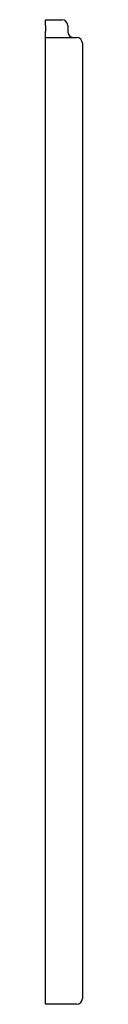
# Model space of a CAD drawing. Header units: millimetres. Extents: x 4467.151 to 4467.176, y 2312.88 to 2313.547.
import ezdxf

# ---------------------------------------------------------------- set-up
doc = ezdxf.new("R2010")
doc.units = ezdxf.units.MM
doc.layers.add('SANINDUSA', color=3, linetype='Continuous')

msp = doc.modelspace()

# ---------------------------------------------------------------- linework, layer by layer
at = {"layer": 'SANINDUSA'}
for p, q in [((4467.15089, 2313.54687), (4467.16189, 2313.54687)), ((4467.15089, 2313.54287), (4467.15089, 2313.54687)), ((4467.15089, 2313.54287), (4467.15089, 2313.53887)), ((4467.16589, 2313.54287), (4467.16589, 2313.53887)), ((4467.15089, 2313.53487), (4467.15089, 2313.53887)), ((4467.15089, 2313.53487), (4467.17189, 2313.53487)), ((4467.15089, 2313.53087), (4467.15089, 2313.53487)), ((4467.15089, 2312.88387), (4467.15089, 2313.53087)), ((4467.17589, 2313.53087), (4467.17589, 2312.88387)), ((4467.15089, 2312.87987), (4467.15089, 2312.88387)), ((4467.17189, 2312.87987), (4467.15089, 2312.87987))]:
    msp.add_line(p, q, dxfattribs=at)
for centre, start, end in [((4467.16189, 2313.54287), 0, 90), ((4467.16989, 2313.53887), 180, 270), ((4467.17189, 2313.53087), 0, 90), ((4467.17189, 2312.88387), 270, 0)]:
    msp.add_arc(centre, 0.004, start, end, dxfattribs=at)

doc.saveas('drawing.dxf')
